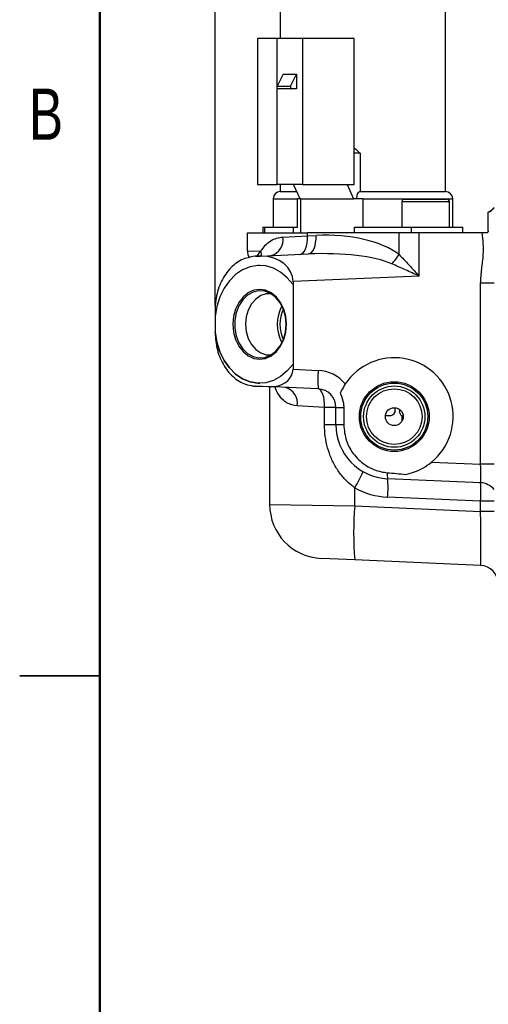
# Model space of a CAD drawing. Header units: inches. Extents: x 0.1 to 16.9, y 0.1 to 10.9.
# Tile 2 of 14: x 0.1 to 2.3, y 4 to 8.6. Entities that reach past the tile are written whole.
import ezdxf

# ---------------------------------------------------------------- set-up
doc = ezdxf.new("R2010")
doc.units = ezdxf.units.IN
doc.header["$MEASUREMENT"] = 0
doc.layers.add('DIMENSION', color=7, linetype='Continuous')
doc.styles.add('SLDTEXTSTYLE0', font='TXT', dxfattribs={"width": 0.75})
doc.dimstyles.new('SLDDIMSTYLE0', dxfattribs={"dimtxt": 0.125, "dimasz": 0.13, "dimexe": 0, "dimexo": 0.0625, "dimgap": 0.03125, "dimtad": 0, "dimtih": 1, "dimtoh": 1, "dimdec": 1, "dimlfac": 1.5, "dimrnd": 1e-09, "dimzin": 12, "dimdsep": 46, "dimtxsty": 'SLDTEXTSTYLE0', "dimsah": 1, "dimcen": 0.09, "dimadec": 0, "dimazin": 3, "dimtfac": 1, "dimtdec": 1, "dimtofl": 0, "dimtmove": 0, "dimatfit": 3, "dimfxl": 0, "dimfrac": 2, "dimtolj": 1, "dimtzin": 12, "dimarcsym": 0})

# ---------------------------------------------------------------- blocks, each defined once
blk = doc.blocks.new('_D')
at = {"layer": 'DIMENSION'}
for p, q in [((2.9818, 10.015), (2.9437, 10.015)), ((2.9437, 10.015), (2.9437, 9.8165)), ((3.2589, 10.015), (3.297, 10.015)), ((3.297, 10.015), (3.297, 9.8165)), ((1.0391, 7.2328), (1.0391, 9.9599)), ((4.4944, 9.5036), (4.4944, 9.9599)), ((1.0391, 9.8349), (2.8341, 9.8349)), ((2.9437, 9.8165), (2.9818, 9.8165)), ((3.297, 9.8165), (3.2589, 9.8165)), ((4.4944, 9.8349), (3.4066, 9.8349))]:
    blk.add_line(p, q, dxfattribs=at)
for points in [[(1.0391, 9.8349), (1.1691, 9.8149), (1.1691, 9.8549)], [(4.4944, 9.8349), (4.3644, 9.8549), (4.3644, 9.8149)]]:
    blk.add_solid(points, dxfattribs=at)
at = {"layer": 'DIMENSION', "char_height": 0.125, "attachment_point": 1, "style": 'SLDTEXTSTYLE0'}
for s, insert in [('132', (2.9818, 9.9777)), ('5.2', (3.0049, 9.7906))]:
    blk.add_mtext(s, dxfattribs=dict(at, insert=insert))

msp = doc.modelspace()

# ---------------------------------------------------------------- linework, layer by layer
at = {"color": 7, "linetype": 'Continuous', "lineweight": 50}
msp.add_line((0.5, 0.5), (0.5, 10.5), dxfattribs=at)
at = {"color": 7, "linetype": 'Continuous', "lineweight": 25}
for p, q in [((1.3447, 8.6904), (1.3447, 8.4834)), ((2.118, 7.7668), (2.118, 8.6904)), ((1.2384, 8.4834), (1.2384, 7.8001)), ((1.3301, 8.4834), (1.2384, 8.4834)), ((1.4492, 8.4834), (1.3301, 8.4834)), ((1.4492, 8.4834), (1.4492, 7.8001)), ((1.6908, 8.4834), (1.4492, 8.4834)), ((1.6908, 7.8001), (1.6908, 8.4834)), ((1.3584, 8.3168), (1.3303, 8.2597)), ((1.3584, 8.3168), (1.4209, 8.3168)), ((1.3928, 8.2597), (1.4209, 8.3168)), ((1.4209, 8.3168), (1.4209, 8.2481)), ((1.3303, 8.2597), (1.3928, 8.2597)), ((1.3949, 8.2481), (1.3324, 8.2481)), ((1.4209, 8.2481), (1.3949, 8.2481)), ((1.7176, 7.9468), (1.6908, 7.9468)), ((1.7176, 7.9468), (1.7176, 7.7668)), ((1.2384, 7.8001), (1.3301, 7.8001)), ((1.4492, 7.8001), (1.3301, 7.8001)), ((1.3447, 7.8001), (1.3447, 7.7668)), ((1.4369, 7.7334), (1.4069, 7.8001)), ((1.4492, 7.8001), (1.6908, 7.8001)), ((1.657, 7.8001), (1.6869, 7.7334)), ((1.3447, 7.7668), (1.4219, 7.7668)), ((1.7176, 7.7668), (2.118, 7.7668)), ((1.3114, 7.7334), (1.3114, 7.6001)), ((1.4369, 7.7334), (1.4245, 7.7334)), ((1.4245, 7.6001), (1.4245, 7.7334)), ((1.4369, 7.7334), (1.6869, 7.7334)), ((1.4406, 7.5734), (1.4406, 7.7334)), ((1.7013, 7.7334), (1.6869, 7.7334)), ((1.7306, 7.7334), (1.7013, 7.7334)), ((1.7306, 7.7334), (1.7306, 7.6001)), ((1.9131, 7.7182), (1.9131, 7.6001)), ((1.9263, 7.7313), (2.0805, 7.7313)), ((2.0805, 7.7313), (2.1231, 7.7313)), ((2.1362, 7.6001), (2.1362, 7.7182)), ((2.1514, 7.6001), (2.1514, 7.7334)), ((2.318, 7.6314), (2.318, 7.6451)), ((2.318, 7.6241), (2.318, 7.6314)), ((2.318, 7.5834), (2.318, 7.6241)), ((1.1914, 7.4897), (1.1914, 7.5734)), ((1.1914, 7.5734), (1.4724, 7.5734)), ((1.2636, 7.6001), (1.2636, 7.5734)), ((1.2636, 7.6001), (1.2636, 7.5734)), ((1.2636, 7.6001), (1.2714, 7.6001)), ((1.2714, 7.6001), (1.2714, 7.5734)), ((1.2714, 7.6001), (1.4054, 7.6001)), ((1.357, 7.5537), (1.4724, 7.5596)), ((1.4054, 7.6001), (1.4054, 7.5734)), ((1.4054, 7.6001), (1.4245, 7.6001)), ((1.4724, 7.5596), (1.4724, 7.5734)), ((1.9005, 7.5734), (1.4724, 7.5734)), ((1.4724, 7.5596), (1.512, 7.5613)), ((1.6926, 7.5734), (1.6926, 7.6001)), ((1.6926, 7.6001), (1.9575, 7.6001)), ((1.9005, 7.4726), (1.9005, 7.5734)), ((1.9948, 7.5734), (1.9005, 7.5734)), ((1.9575, 7.6001), (1.9575, 7.5734)), ((1.9575, 7.6001), (2.1991, 7.6001)), ((1.9948, 7.3708), (1.9948, 7.5734)), ((2.2887, 7.5734), (1.9948, 7.5734)), ((2.1991, 7.5734), (2.1991, 7.6001)), ((2.308, 7.5734), (2.2887, 7.5734)), ((1.1914, 7.4897), (1.2539, 7.4874)), ((1.2527, 7.465), (1.4759, 7.4747)), ((1.2295, 7.464), (1.2156, 7.4624)), ((1.2497, 7.4647), (1.2265, 7.4637)), ((1.2295, 7.464), (1.2527, 7.465)), ((1.2483, 7.421), (1.2482, 7.421)), ((1.2559, 7.4648), (1.2497, 7.4647)), ((1.9948, 7.3708), (1.4041, 7.3451)), ((1.4041, 7.3451), (1.4041, 7.3313)), ((1.4041, 7.3313), (1.4041, 6.9595)), ((1.4041, 7.3313), (1.4041, 7.3313)), ((2.2818, 6.4904), (2.2818, 7.3377)), ((1.0391, 7.2108), (1.0391, 7.1828)), ((1.0391, 7.1828), (1.0391, 7.1094)), ((1.0391, 7.1828), (1.0391, 7.1828)), ((1.0391, 7.1094), (1.0391, 7.108)), ((1.0391, 7.108), (1.0391, 7.108)), ((1.4041, 6.9595), (1.4041, 6.9352)), ((1.4041, 6.9595), (1.4041, 6.9595)), ((1.4041, 6.9352), (1.5218, 6.93)), ((1.2482, 6.8698), (1.2483, 6.8698)), ((1.2265, 6.8565), (1.2896, 6.8537)), ((1.2926, 6.8535), (1.2295, 6.8562)), ((1.2896, 6.8537), (1.3159, 6.854)), ((1.3165, 6.8524), (1.2926, 6.8535)), ((1.2947, 6.8534), (1.2947, 6.3025)), ((1.5218, 6.8434), (1.3165, 6.8524)), ((1.5513, 6.7569), (1.4242, 6.7636)), ((1.5513, 6.6759), (1.5513, 6.7569)), ((1.6047, 6.7569), (1.5513, 6.7569)), ((1.6047, 6.7569), (1.6414, 6.7569)), ((1.6047, 6.6759), (1.6047, 6.7569)), ((1.6414, 6.7569), (1.6414, 6.6759)), ((1.882, 6.7356), (1.882, 6.7549)), ((1.9025, 6.7472), (1.9025, 6.7356)), ((1.8531, 6.7168), (1.8365, 6.7168)), ((1.9147, 6.7168), (1.9132, 6.7168)), ((1.9147, 6.6936), (1.9147, 6.7168)), ((1.5513, 6.6759), (1.6047, 6.6759)), ((1.6047, 6.6759), (1.6414, 6.6759)), ((2.0529, 6.5004), (2.2818, 6.4904)), ((2.2818, 6.4039), (1.847, 6.4228)), ((1.6932, 6.2957), (1.6932, 6.3807)), ((2.2818, 6.3173), (1.847, 6.3363)), ((2.2818, 6.27), (2.2818, 6.3173)), ((1.6932, 6.2957), (2.2818, 6.27)), ((1.6932, 6.0426), (1.537, 6.0494)), ((2.2818, 6.0169), (1.6932, 6.0426)), ((0.125, 5.5), (0.5, 5.5)), ((0.5, 5.5), (0.125, 5.5))]:
    msp.add_line(p, q, dxfattribs=at)
at = {"color": 8, "linetype": 'Continuous', "lineweight": 25}
for p, q in [((1.3301, 8.2591), (1.3301, 8.4834)), ((1.3301, 7.8001), (1.3301, 8.2504)), ((1.3114, 7.7334), (1.4245, 7.7334)), ((1.7306, 7.7334), (2.1514, 7.7334)), ((2.088, 7.7182), (1.9131, 7.7182)), ((2.1362, 7.7182), (2.088, 7.7182)), ((2.3447, 7.3377), (2.2818, 7.3377)), ((2.3447, 6.4904), (2.2818, 6.4904)), ((2.3447, 6.3173), (2.2818, 6.3173)), ((1.2947, 6.3025), (1.6932, 6.2957)), ((2.3447, 6.27), (2.2818, 6.27))]:
    msp.add_line(p, q, dxfattribs=at)
at = {"color": 7, "linetype": 'Continuous', "lineweight": 25, "flags": 128}
for points in [[(1.3324, 8.2481), (1.3315, 8.2484), (1.3307, 8.2493), (1.33, 8.2506), (1.3296, 8.2523), (1.3294, 8.2543), (1.3294, 8.2563), (1.3298, 8.2581), (1.3303, 8.2597)], [(1.3928, 8.2597), (1.3923, 8.2581), (1.392, 8.2563), (1.3919, 8.2543), (1.3921, 8.2523), (1.3925, 8.2506), (1.3932, 8.2493), (1.394, 8.2484), (1.3949, 8.2481)], [(1.4364, 7.473), (1.444, 7.475), (1.4511, 7.4801), (1.4576, 7.4882), (1.4631, 7.499), (1.4675, 7.512), (1.4706, 7.5269), (1.4722, 7.5429), (1.4724, 7.5596)], [(1.4759, 7.4747), (1.4835, 7.4767), (1.4907, 7.4818), (1.4971, 7.4899), (1.5027, 7.5007), (1.507, 7.5138), (1.5101, 7.5286), (1.5118, 7.5446), (1.512, 7.5613)], [(1.2483, 7.421), (1.2397, 7.4208), (1.2032, 7.4147), (1.1681, 7.4004), (1.1355, 7.3784), (1.1063, 7.3494), (1.0813, 7.3142), (1.0615, 7.2738), (1.0472, 7.2296), (1.0391, 7.1828)], [(1.4041, 7.3313), (1.377, 7.3638), (1.3461, 7.3896), (1.3122, 7.4081), (1.2763, 7.4186), (1.2397, 7.4208), (1.2032, 7.4147), (1.1681, 7.4004), (1.1355, 7.3784), (1.1063, 7.3494), (1.0813, 7.3142), (1.0614, 7.2738), (1.0472, 7.2296), (1.0391, 7.1828)], [(1.1958, 7.2938), (1.1939, 7.2926), (1.1702, 7.2732), (1.1504, 7.2473), (1.1355, 7.2163), (1.1262, 7.1818), (1.1231, 7.1454), (1.1262, 7.1091), (1.1355, 7.0745), (1.1504, 7.0436), (1.1702, 7.0177), (1.1939, 6.9982), (1.2107, 6.9896)], [(1.3718, 7.1454), (1.3686, 7.1816), (1.359, 7.2158), (1.3437, 7.2463), (1.3234, 7.2713), (1.2992, 7.2895), (1.2725, 7.2999), (1.2447, 7.302), (1.2172, 7.2957), (1.1916, 7.2813), (1.1692, 7.2595), (1.1513, 7.2316), (1.1387, 7.1991), (1.1323, 7.1636), (1.1323, 7.1272), (1.1387, 7.0918), (1.1513, 7.0592), (1.1692, 7.0313), (1.1916, 7.0096), (1.2172, 6.9952), (1.2447, 6.9888), (1.2725, 6.9909), (1.2992, 7.0014), (1.3234, 7.0196), (1.3437, 7.0446), (1.359, 7.075), (1.3686, 7.1093), (1.3718, 7.1454)], [(1.301, 7.2884), (1.2789, 7.2879), (1.2531, 7.2796), (1.2297, 7.2635), (1.2098, 7.2406), (1.1948, 7.2121), (1.1854, 7.1798), (1.1822, 7.1454), (1.1854, 7.1111), (1.1948, 7.0787), (1.2098, 7.0503), (1.2297, 7.0273), (1.2531, 7.0113), (1.2789, 7.003), (1.301, 7.0024)], [(1.0391, 7.108), (1.0472, 7.0612), (1.0615, 7.017), (1.0813, 6.9767), (1.1063, 6.9415), (1.1355, 6.9124), (1.1682, 6.8904), (1.2032, 6.8762), (1.2397, 6.8701), (1.2483, 6.8698)], [(1.4041, 6.9595), (1.3771, 6.9271), (1.3461, 6.9012), (1.3122, 6.8828), (1.2764, 6.8723), (1.2397, 6.8701), (1.2032, 6.8762), (1.1682, 6.8904), (1.1355, 6.9124), (1.1063, 6.9415), (1.0813, 6.9767), (1.0615, 7.017), (1.0472, 7.0612), (1.0391, 7.108)], [(1.5513, 6.7569), (1.5513, 6.7736), (1.5501, 6.7897), (1.5476, 6.8045), (1.544, 6.8176), (1.5395, 6.8284), (1.5341, 6.8364), (1.5282, 6.8415), (1.5218, 6.8434)]]:
    msp.add_lwpolyline(points, dxfattribs=at)
at = {"color": 8, "linetype": 'Continuous', "lineweight": 25, "flags": 128}
for points in [[(1.2573, 7.4652), (1.2567, 7.4756), (1.2539, 7.4874)], [(1.3734, 7.1454), (1.3703, 7.1818), (1.361, 7.2163), (1.3461, 7.2473), (1.3263, 7.2732), (1.3026, 7.2926), (1.2761, 7.3047), (1.2483, 7.3088), (1.2204, 7.3047), (1.1958, 7.2938)], [(1.2107, 6.9896), (1.2204, 6.9861), (1.2483, 6.982), (1.2761, 6.9861), (1.3026, 6.9982), (1.3263, 7.0177), (1.3461, 7.0436), (1.361, 7.0745), (1.3703, 7.1091), (1.3734, 7.1454)]]:
    msp.add_lwpolyline(points, dxfattribs=at)
at = {"color": 7, "linetype": 'Continuous', "lineweight": 25}
for radius in [0.1634, 0.1569, 0.1435, 0.1302, 0.0417]:
    msp.add_circle((1.878, 6.7134), radius, dxfattribs=at)
for centre, radius, start, end in [((1.3447, 7.7334), 0.0333, 90, 180), ((2.118, 7.7334), 0.0333, 0, 90), ((1.9263, 7.7182), 0.0131, 90, 180), ((2.1231, 7.7182), 0.0131, 0, 90), ((2.278, 7.7476), 0.0867, 297.4864, 320.4431), ((1.2821, 7.5406), 0.076, 284.935, 9.9472), ((1.278, 7.4897), 0.0867, 180, 202.7969), ((1.711, 7.5877), 0.2217, 314.3036, 328.7356), ((1.231, 7.4282), 0.0358, 92.502, 97.3556), ((1.2543, 7.4292), 0.0358, 92.502, 97.3556), ((1.5103, 7.1454), 0.1801, 151.4519, 208.5481), ((1.5051, 7.1454), 0.1627, 154.0668, 205.9332), ((1.878, 6.7134), 0.2756, 309.3909, 146.3199), ((2.0192, 6.8867), 0.4992, 175.0251, 184.9749), ((1.5142, 6.7569), 0.1733, 39.1347, 87.5), ((1.231, 6.892), 0.0358, 262.6444, 267.498), ((1.2941, 6.8893), 0.0358, 262.6444, 267.498), ((1.318, 6.8539), 0.00207, 177.353, 226.6653), ((1.3491, 6.7764), 0.0761, 350.2668, 75.4795), ((1.518, 6.7569), 0.0867, 0, 87.5), ((1.852, 6.7501), 0.0333, 270.0086, 334.1839), ((1.858, 6.6759), 0.2533, 180, 267.5), ((1.2192, 6.6755), 0.5582, 328.1256, 336.8442), ((1.9477, 6.4426), 0.1026, 175.2376, 191.0703), ((1.3496, 6.3796), 0.4992, 355.0251, 4.9749), ((1.8618, 6.6759), 0.34, 240.2678, 267.5), ((2.278, 6.3173), 0.0867, 39.7151, 87.5), ((1.7845, 6.3606), 0.4992, 355.0251, 4.9749), ((1.548, 6.3025), 0.2533, 179.9633, 267.5), ((3.147, 6.1692), 1.4593, 175.0251, 184.9749), ((2.278, 5.9303), 0.0867, 0, 87.5)]:
    msp.add_arc(centre, radius, start, end, dxfattribs=at)
at = {"color": 8, "linetype": 'Continuous', "lineweight": 25}
msp.add_arc((2.2801, 7.7473), 0.0863, 296.0802, 318.479, dxfattribs=at)
at = {"color": 7, "linetype": 'Continuous', "lineweight": 25}
for centre, major_axis, ratio, start_param, end_param in [((1.7314, 8.1083), (-0.3762, 0.3762), 0.2376, 1.698989, 1.768575), ((1.5111, 7.3477), (0.4506, 0.0259), 0.472501, 0.500618, 1.541773), ((1.4713, 7.3477), (0.4545, 0.0229), 0.27825, 0.50541, 1.546565), ((1.2564, 7.3384), (-0.0034, 0.1266), 0.36785, 6.220667, 6.289373), ((1.2447, 7.3379), (0.1587, 0.0193), 0.791083, 6.18709, 7.687278), ((1.295, 6.9401), (0.1086, -0.0132), 0.791083, 5.000973, 6.37928), ((2.278, 6.4908), (-0.0038, 0.0869), 0.043248, 3.137809, 4.706703), ((3.3132, 6.4456), (1.9869, -0.0867), 0.043578, 3.88308, 3.946213), ((2.278, 6.2707), (-0.0038, 0.2537), 0.014857, 3.140722, 4.709616)]:
    msp.add_ellipse(centre, major_axis=major_axis, ratio=ratio, start_param=start_param, end_param=end_param, dxfattribs=at)
for points, knots in [([(1.7176, 7.7668), (1.7157, 7.7663), (1.7117, 7.7655), (1.7065, 7.7589), (1.7029, 7.7493), (1.7014, 7.7402), (1.7013, 7.7349), (1.7013, 7.7334)], [0, 0, 0, 0, 0.241398, 0.48328, 0.710824, 0.918668, 1, 1, 1, 1]), ([(2.318, 7.6451), (2.318, 7.6485), (2.318, 7.6574), (2.318, 7.6665), (2.318, 7.6687), (2.318, 7.6698)], [0, 0, 0, 0, 0.241264, 0.619297, 1, 1, 1, 1]), ([(2.2818, 7.3377), (2.2833, 7.3602), (2.2862, 7.4051), (2.2959, 7.4663), (2.2953, 7.523), (2.2909, 7.5565), (2.2887, 7.5734)], [0, 0, 0, 0, 0.285021, 0.570838, 0.784121, 1, 1, 1, 1]), ([(2.318, 7.5834), (2.3179, 7.5823), (2.3177, 7.5802), (2.3161, 7.5773), (2.3138, 7.575), (2.3109, 7.5736), (2.3089, 7.5735), (2.308, 7.5734)], [0, 0, 0, 0, 0.200535, 0.400678, 0.610799, 0.834317, 1, 1, 1, 1]), ([(1.2539, 7.4874), (1.2604, 7.4971), (1.2736, 7.5168), (1.2985, 7.5368), (1.3264, 7.55), (1.3467, 7.5525), (1.357, 7.5537)], [0, 0, 0, 0, 0.265369, 0.538558, 0.765663, 1, 1, 1, 1]), ([(1.9005, 7.4726), (1.9157, 7.4564), (1.9465, 7.4234), (1.9785, 7.3885), (1.9947, 7.371), (1.9948, 7.3708)], [0, 0, 0, 0, 0.492067, 0.996534, 1, 1, 1, 1]), ([(1.2265, 7.4637), (1.2047, 7.46), (1.1613, 7.4525), (1.1044, 7.4064), (1.0622, 7.3403), (1.0417, 7.2708), (1.0398, 7.2266), (1.0391, 7.2108)], [0, 0, 0, 0, 0.2192739, 0.4385525, 0.6578678, 0.8772379, 1, 1, 1, 1]), ([(1.9948, 7.3708), (1.9946, 7.3709), (1.9729, 7.3808), (1.9294, 7.4007), (1.8872, 7.4195), (1.8659, 7.429)], [0, 0, 0, 0, 0.004024, 0.498304, 1, 1, 1, 1]), ([(1.0391, 7.108), (1.0413, 7.08), (1.0457, 7.0236), (1.079, 6.9482), (1.1282, 6.8909), (1.1806, 6.8618), (1.2144, 6.8579), (1.2265, 6.8565)], [0, 0, 0, 0, 0.216545, 0.436796, 0.657013, 0.877176, 1, 1, 1, 1]), ([(1.2135, 6.8582), (1.216, 6.8576), (1.2213, 6.8565), (1.2267, 6.8563), (1.2295, 6.8562)], [0, 0, 0, 0, 0.477281, 1, 1, 1, 1]), ([(1.6487, 6.8663), (1.6426, 6.8563), (1.6333, 6.8413), (1.6269, 6.8268), (1.6247, 6.8219)], [0, 0, 0, 0, 0.659336, 1, 1, 1, 1]), ([(1.6247, 6.8219), (1.625, 6.8213), (1.6326, 6.8073), (1.6401, 6.7853), (1.6411, 6.7634), (1.6414, 6.7569)], [0, 0, 0, 0, 0.029627, 0.710265, 1, 1, 1, 1]), ([(1.882, 6.7356), (1.8795, 6.7317), (1.8741, 6.7232), (1.8636, 6.7177), (1.8559, 6.717), (1.8531, 6.7168)], [0, 0, 0, 0, 0.350231, 0.766311, 1, 1, 1, 1]), ([(1.9132, 6.7168), (1.9123, 6.7173), (1.9104, 6.7184), (1.9061, 6.7252), (1.9035, 6.7327), (1.9025, 6.7356)], [0, 0, 0, 0, 0.346284, 0.74673, 1, 1, 1, 1]), ([(1.6932, 6.3807), (1.6879, 6.3845), (1.6684, 6.3986), (1.6385, 6.4278), (1.6071, 6.4702), (1.5826, 6.517), (1.5648, 6.5675), (1.5535, 6.6208), (1.552, 6.6576), (1.5513, 6.6759)], [0, 0, 0, 0, 0.0568686, 0.2115853, 0.3665067, 0.522017, 0.6775737, 0.838789, 1, 1, 1, 1]), ([(1.6414, 6.6759), (1.6439, 6.6504), (1.6489, 6.5992), (1.6881, 6.5312), (1.7456, 6.4802), (1.8022, 6.4567), (1.8363, 6.4523), (1.8454, 6.4511)], [0, 0, 0, 0, 0.230298, 0.460451, 0.689306, 0.916559, 1, 1, 1, 1]), ([(1.9328, 6.4433), (1.9463, 6.4467), (1.9734, 6.4535), (2.014, 6.4719), (2.0394, 6.4905), (2.0529, 6.5004)], [0, 0, 0, 0, 0.314445, 0.63581, 1, 1, 1, 1])]:
    msp.add_open_spline(points, degree=3, knots=knots, dxfattribs=at)
at = {"color": 8, "linetype": 'Continuous', "lineweight": 25}
for points, knots in [([(1.2368, 7.4643), (1.24, 7.4708), (1.244, 7.4791), (1.2521, 7.486), (1.2539, 7.4874)], [0, 0, 0, 0, 0.786458, 1, 1, 1, 1]), ([(1.4242, 6.7636), (1.4064, 6.7668), (1.3851, 6.7708), (1.3584, 6.7892), (1.3396, 6.8109), (1.3245, 6.8346), (1.3207, 6.852), (1.3202, 6.8544)], [0, 0, 0, 0, 0.355576, 0.425643, 0.691097, 0.957124, 1, 1, 1, 1])]:
    msp.add_open_spline(points, degree=3, knots=knots, dxfattribs=at)

# ---------------------------------------------------------------- texts
at = {"color": 7, "linetype": 'Continuous', "lineweight": 0, "insert": (0.2482, 8.249), "char_height": 0.24, "attachment_point": 2, "style": 'SLDTEXTSTYLE0'}
msp.add_mtext('B', dxfattribs=at)

# ---------------------------------------------------------------- dimensions: what is measured, and where the dimension line sits
at = {"layer": 'DIMENSION'}
dim = msp.add_linear_dim(base=(1.0391, 9.8349), p1=(4.4944, 9.4536), p2=(1.0391, 7.1828), dimstyle='SLDDIMSTYLE0', dxfattribs=at)
dim.commit()
dim.dimension.update_dxf_attribs({"geometry": '_D', "text_midpoint": (3.1203, 9.8349), "dimtype": 160})

doc.saveas('drawing.dxf')
